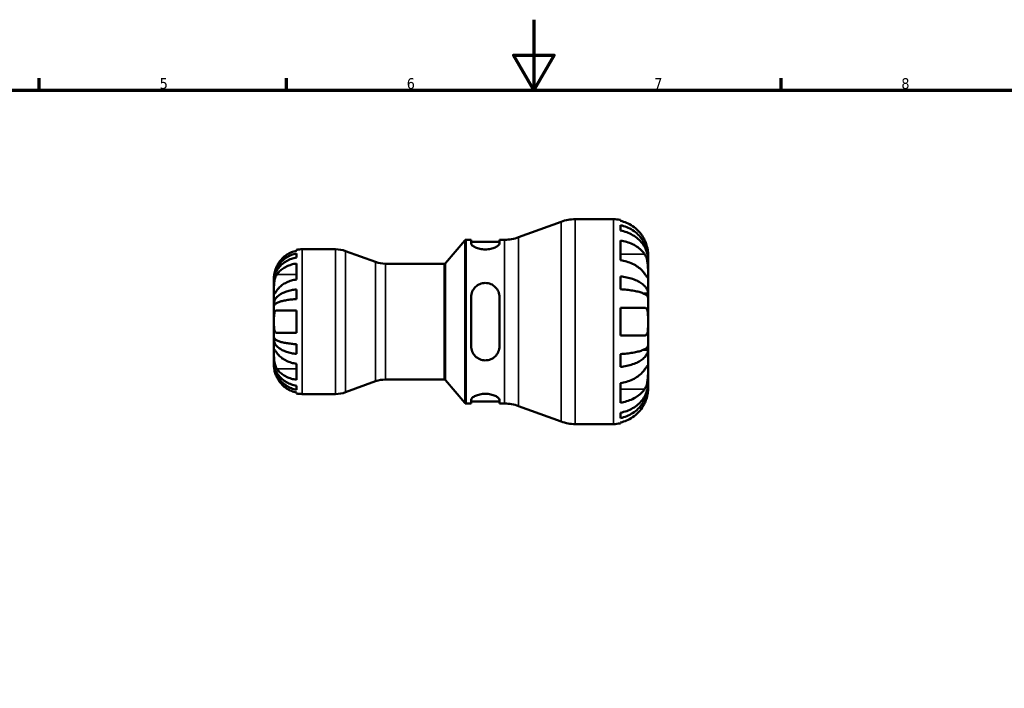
# Model space of a CAD drawing. Header units: millimetres. Extents: x 0 to 905, y -151 to 594.
# Tile 6 of 10: x 275 to 554, y 405 to 594. Entities that reach past the tile are written whole.
import ezdxf

# ---------------------------------------------------------------- set-up
doc = ezdxf.new("R2010")
doc.units = ezdxf.units.MM
for name, color, linetype, lineweight in [('Border (ANSI)', 7, 'Continuous', 70), ('Visible (ANSI)', 7, 'Continuous', 50), ('Visible Narrow (ANSI)', 7, 'Continuous', 35)]:
    doc.layers.add(name, color=color, linetype=linetype, lineweight=lineweight)
doc.styles.add('Note Text (ANSI)', font='tahoma.ttf')

# ---------------------------------------------------------------- blocks, each defined once
blk = doc.blocks.new('Borders Default Border')
at = {"layer": 'Border (ANSI)'}
for p, q in [((280.33, 574), (280.33, 577.45)), ((350.42, 574), (350.42, 577.45)), ((490.58, 574), (490.58, 577.45))]:
    blk.add_line(p, q, dxfattribs=at)
at = {"layer": 'Border (ANSI)', "flags": 128}
for points in [[(420.5, 594), (420.5, 574), (414.73, 584), (426.27, 584), (420.5, 574)], [(20, 20), (20, 574), (821, 574), (821, 20), (20, 20)]]:
    blk.add_lwpolyline(points, dxfattribs=at)
at = {"layer": 'Border (ANSI)', "color": 230, "true_color": 0xff0080, "char_height": 3.05, "attachment_point": 7, "style": 'Note Text (ANSI)'}
for s, insert in [('5', (314.48, 574.34)), ('6', (384.49, 574.34)), ('7', (454.6, 574.4)), ('8', (524.63, 574.33))]:
    blk.add_mtext(s, dxfattribs=dict(at, insert=insert))

msp = doc.modelspace()

# ---------------------------------------------------------------- linework, layer by layer
at = {"layer": 'Visible (ANSI)'}
for p, q in [((416.15, 532.388), (428.242, 536.789)), ((432.209, 537.488), (443.044, 537.488)), ((445.004, 537.29), (445.004, 537.022)), ((445.004, 535.793), (445.004, 534.276)), ((395.493, 525.067), (400.9, 531.51)), ((401.283, 531.688), (402.733, 531.688)), ((402.733, 531.688), (402.733, 530.62)), ((402.733, 531.108), (410.733, 531.108)), ((410.733, 531.688), (412.183, 531.688)), ((410.733, 530.62), (410.733, 531.688)), ((445.004, 531.437), (445.004, 525.893)), ((353.244, 528.573), (353.244, 528.827)), ((353.244, 526.656), (353.244, 527.8)), ((354.844, 528.988), (364.298, 528.988)), ((375.65, 525.383), (367.102, 528.494)), ((452.844, 526.462), (452.844, 527.688)), ((353.244, 520.428), (353.244, 524.953)), ((378.454, 524.888), (395.11, 524.888)), ((452.844, 526.462), (452.827, 526.462)), ((452.844, 525.972), (452.844, 526.462)), ((452.844, 522.065), (452.844, 525.972)), ((452.844, 516.423), (452.844, 522.065)), ((346.844, 520.184), (346.844, 520.988)), ((346.844, 519.878), (346.844, 520.184)), ((346.844, 520.184), (346.851, 520.184)), ((346.844, 517.327), (346.844, 519.878)), ((445.004, 521.315), (445.004, 517.654)), ((346.844, 513.639), (346.844, 517.327)), ((353.244, 514.869), (353.244, 517.631)), ((452.844, 516.423), (451.642, 516.423)), ((452.844, 515.24), (452.844, 516.423)), ((346.844, 512.9), (346.844, 513.639)), ((346.844, 513.639), (347.403, 513.639)), ((402.733, 515.448), (402.733, 501.528)), ((410.733, 501.528), (410.733, 515.448)), ((452.844, 508.488), (452.844, 515.24)), ((346.844, 508.488), (346.844, 512.9)), ((353.244, 505.288), (353.244, 511.688)), ((445.004, 512.408), (445.004, 504.568)), ((346.844, 504.077), (346.844, 508.488)), ((452.844, 501.736), (452.844, 508.488)), ((346.844, 503.338), (346.844, 504.077)), ((346.844, 499.649), (346.844, 503.338)), ((346.844, 503.338), (347.403, 503.338)), ((346.844, 497.099), (346.844, 499.649)), ((353.244, 499.345), (353.244, 502.107)), ((452.844, 500.553), (451.642, 500.553)), ((452.844, 500.553), (452.844, 501.736)), ((452.844, 494.912), (452.844, 500.553)), ((346.844, 496.793), (346.844, 497.099)), ((346.844, 495.988), (346.844, 496.793)), ((346.844, 496.793), (346.851, 496.793)), ((445.004, 499.323), (445.004, 495.662)), ((353.244, 492.023), (353.244, 496.549)), ((452.844, 491.004), (452.844, 494.912)), ((375.65, 491.594), (367.102, 488.483)), ((378.454, 492.088), (395.11, 492.088)), ((395.493, 491.91), (400.9, 485.467)), ((445.004, 491.083), (445.004, 485.54)), ((353.244, 489.177), (353.244, 490.321)), ((353.244, 488.15), (353.244, 488.403)), ((452.844, 490.515), (452.827, 490.515)), ((452.844, 490.515), (452.844, 491.004)), ((452.844, 489.288), (452.844, 490.515)), ((354.844, 487.988), (364.298, 487.988)), ((402.733, 486.357), (402.733, 485.288)), ((402.733, 485.868), (410.733, 485.868)), ((410.733, 485.288), (410.733, 486.357)), ((401.283, 485.288), (402.733, 485.288)), ((410.733, 485.288), (412.183, 485.288)), ((416.15, 484.589), (428.242, 480.188)), ((445.004, 482.7), (445.004, 481.183)), ((445.004, 479.954), (445.004, 479.686)), ((432.209, 479.488), (443.044, 479.488))]:
    msp.add_line(p, q, dxfattribs=at)
for centre, radius, start, end in [((432.209, 525.888), 11.6, 90, 110), ((443.044, 527.688), 9.8, 78.46304, 90), ((401.283, 531.188), 0.5, 90, 140), ((412.183, 543.288), 11.6, 270, 290), ((354.844, 520.988), 8, 90, 101.53696), ((364.298, 520.788), 8.2, 70, 90), ((378.454, 533.088), 8.2, 250, 270), ((395.11, 525.388), 0.5, 270, 320), ((378.454, 483.888), 8.2, 90, 110), ((395.11, 491.588), 0.5, 40, 90), ((364.298, 496.188), 8.2, 270, 290), ((354.844, 495.988), 8, 258.46304, 270), ((401.283, 485.788), 0.5, 220, 270), ((412.183, 473.688), 11.6, 70, 90), ((432.209, 491.088), 11.6, 250, 270), ((443.044, 489.288), 9.8, 270, 281.53696)]:
    msp.add_arc(centre, radius, start, end, dxfattribs=at)
for points, knots in [([(451.874, 531.608), (451.678, 532.022), (451.443, 532.44), (450.811, 533.393), (450.384, 533.909), (449.527, 534.771), (449.019, 535.197), (447.924, 535.934), (447.337, 536.243), (446.238, 536.7), (445.628, 536.893), (445.004, 537.022)], [4.8468971, 4.8468971, 4.8468971, 4.8468971, 4.97841434, 4.97841434, 5.16151344, 5.16151344, 5.34307372, 5.34307372, 5.52463401, 5.52463401, 5.70011552, 5.70011552, 5.70011552, 5.70011552]), ([(445.004, 535.793), (445.632, 535.668), (446.246, 535.481), (447.348, 535.038), (447.936, 534.74), (449.032, 534.03), (449.541, 533.618), (450.396, 532.788), (450.822, 532.294), (451.555, 531.229), (451.863, 530.658), (452.327, 529.572), (452.526, 528.955), (452.784, 527.694), (452.844, 527.051), (452.844, 526.462)], [0.1859228, 0.1859228, 0.1859228, 0.1859228, 0.3624559, 0.3624559, 0.5439129, 0.5439129, 0.7253699, 0.7253699, 0.9072372, 0.9072372, 1.0891046, 1.0891046, 1.2716636, 1.2716636, 1.4542226, 1.4542226, 1.4542226, 1.4542226]), ([(452.844, 525.972), (452.844, 526.496), (452.784, 527.069), (452.526, 528.191), (452.327, 528.74), (451.863, 529.707), (451.555, 530.214), (450.822, 531.162), (450.396, 531.602), (449.541, 532.341), (449.032, 532.707), (447.936, 533.339), (447.348, 533.605), (446.246, 533.999), (445.632, 534.166), (445.004, 534.276)], [4.371918, 4.371918, 4.371918, 4.371918, 4.554477, 4.554477, 4.737036, 4.737036, 4.9189033, 4.9189033, 5.1007707, 5.1007707, 5.2822277, 5.2822277, 5.4636847, 5.4636847, 5.6402177, 5.6402177, 5.6402177, 5.6402177]), ([(410.733, 530.62), (410.733, 530.457), (410.627, 530.264), (410.204, 529.87), (409.888, 529.67), (409.174, 529.346), (408.737, 529.197), (407.769, 528.991), (407.237, 528.936), (406.229, 528.936), (405.697, 528.991), (404.728, 529.197), (404.291, 529.346), (403.578, 529.67), (403.261, 529.87), (402.838, 530.264), (402.733, 530.457), (402.733, 530.62)], [0.6113161, 0.6113161, 0.6113161, 0.6113161, 0.7738, 0.7738, 0.936284, 0.936284, 1.0875182, 1.0875182, 1.2387523, 1.2387523, 1.3899865, 1.3899865, 1.5412207, 1.5412207, 1.7037047, 1.7037047, 1.8661886, 1.8661886, 1.8661886, 1.8661886]), ([(445.004, 531.437), (445.628, 531.346), (446.238, 531.209), (447.337, 530.886), (447.924, 530.667), (449.019, 530.146), (449.527, 529.845), (450.384, 529.235), (450.811, 528.871), (451.443, 528.197), (451.678, 527.901), (451.874, 527.608)], [0.18593259, 0.18593259, 0.18593259, 0.18593259, 0.3614141, 0.3614141, 0.54297439, 0.54297439, 0.72453468, 0.72453468, 0.90763378, 0.90763378, 1.03915102, 1.03915102, 1.03915102, 1.03915102]), ([(452.844, 527.688), (452.844, 527.688), (452.844, 527.716), (452.842, 527.83), (452.841, 527.92), (452.824, 528.249), (452.8, 528.549), (452.695, 529.182), (452.633, 529.478), (452.487, 530.023), (452.414, 530.26), (452.244, 530.745), (452.148, 530.991), (451.989, 531.361), (451.932, 531.485), (451.874, 531.608)], [-2.70879316, -2.70879316, -2.70879316, -2.70879316, -2.62794754, -2.62794754, -2.54169351, -2.54169351, -2.38833444, -2.38833444, -2.27838423, -2.27838423, -2.19875847, -2.19875847, -2.11857769, -2.11857769, -2.07769816, -2.07769816, -2.07769816, -2.07769816]), ([(346.844, 520.184), (346.844, 520.665), (346.892, 521.19), (347.103, 522.219), (347.265, 522.722), (347.644, 523.609), (347.895, 524.075), (348.494, 524.944), (348.841, 525.347), (349.539, 526.024), (349.955, 526.36), (350.85, 526.94), (351.329, 527.184), (352.229, 527.545), (352.73, 527.698), (353.244, 527.8)], [3.5727317, 3.5727317, 3.5727317, 3.5727317, 3.721745, 3.721745, 3.8707582, 3.8707582, 4.019183, 4.019183, 4.1676079, 4.1676079, 4.3157226, 4.3157226, 4.4638373, 4.4638373, 4.6079695, 4.6079695, 4.6079695, 4.6079695]), ([(353.244, 528.573), (352.736, 528.468), (352.24, 528.311), (351.344, 527.938), (350.865, 527.685), (349.972, 527.083), (349.557, 526.734), (348.857, 526.029), (348.508, 525.606), (348.001, 524.839), (347.817, 524.513), (347.661, 524.188)], [0.1517835, 0.1517835, 0.1517835, 0.1517835, 0.29453183, 0.29453183, 0.44272575, 0.44272575, 0.59091966, 0.59091966, 0.74090906, 0.74090906, 0.84386421, 0.84386421, 0.84386421, 0.84386421]), ([(451.874, 527.608), (451.947, 527.5), (452.016, 527.384), (452.187, 527.064), (452.281, 526.851), (452.448, 526.386), (452.521, 526.137), (452.663, 525.517), (452.721, 525.144), (452.81, 524.279), (452.829, 523.797), (452.846, 522.866), (452.844, 522.431), (452.844, 522.065)], [-0.63177989, -0.63177989, -0.63177989, -0.63177989, -0.58081752, -0.58081752, -0.49971087, -0.49971087, -0.41654936, -0.41654936, -0.30231494, -0.30231494, -0.15541021, -0.15541021, 0, 0, 0, 0]), ([(353.244, 526.656), (352.73, 526.565), (352.229, 526.429), (351.329, 526.107), (350.85, 525.891), (349.955, 525.375), (349.539, 525.076), (348.841, 524.473), (348.494, 524.114), (347.895, 523.34), (347.644, 522.926), (347.265, 522.137), (347.103, 521.689), (346.892, 520.773), (346.844, 520.306), (346.844, 519.878)], [0.1517731, 0.1517731, 0.1517731, 0.1517731, 0.2959053, 0.2959053, 0.44402, 0.44402, 0.5921347, 0.5921347, 0.7405595, 0.7405595, 0.8889844, 0.8889844, 1.0379976, 1.0379976, 1.1870108, 1.1870108, 1.1870108, 1.1870108]), ([(347.661, 521.853), (347.814, 522.077), (347.993, 522.303), (348.492, 522.84), (348.838, 523.138), (349.535, 523.639), (349.95, 523.888), (350.847, 524.318), (351.328, 524.498), (352.229, 524.765), (352.73, 524.878), (353.244, 524.953)], [4.03221701, 4.03221701, 4.03221701, 4.03221701, 4.13285074, 4.13285074, 4.282082, 4.282082, 4.43105495, 4.43105495, 4.5800279, 4.5800279, 4.72427535, 4.72427535, 4.72427535, 4.72427535]), ([(451.874, 522.065), (451.678, 522.357), (451.443, 522.653), (450.811, 523.327), (450.384, 523.691), (449.527, 524.301), (449.019, 524.603), (447.924, 525.123), (447.337, 525.342), (446.238, 525.665), (445.628, 525.802), (445.004, 525.893)], [4.8468971, 4.8468971, 4.8468971, 4.8468971, 4.97841434, 4.97841434, 5.16151344, 5.16151344, 5.34307372, 5.34307372, 5.52463401, 5.52463401, 5.70011552, 5.70011552, 5.70011552, 5.70011552]), ([(347.661, 524.188), (347.529, 523.913), (347.41, 523.634), (347.208, 523.085), (347.125, 522.82), (346.994, 522.314), (346.947, 522.078), (346.873, 521.601), (346.856, 521.385), (346.842, 521.072), (346.844, 520.988), (346.844, 520.988)], [-0.5165283, -0.5165283, -0.5165283, -0.5165283, -0.42509424, -0.42509424, -0.33576206, -0.33576206, -0.24464362, -0.24464362, -0.12693037, -0.12693037, 0, 0, 0, 0]), ([(346.844, 517.327), (346.844, 517.475), (346.843, 517.636), (346.844, 517.995), (346.846, 518.192), (346.857, 518.717), (346.87, 519.052), (346.932, 519.708), (346.977, 520.021), (347.09, 520.535), (347.146, 520.738), (347.277, 521.12), (347.35, 521.296), (347.503, 521.602), (347.579, 521.733), (347.661, 521.853)], [0, 0, 0, 0, 0.0626039, 0.0626039, 0.12946018, 0.12946018, 0.23227607, 0.23227607, 0.32766079, 0.32766079, 0.39439512, 0.39439512, 0.45981717, 0.45981717, 0.51643089, 0.51643089, 0.51643089, 0.51643089]), ([(452.844, 522.065), (452.844, 521.871), (452.844, 521.699), (452.842, 521.391), (452.84, 521.26), (452.825, 521.013), (452.806, 520.932), (452.726, 520.906), (452.667, 520.953), (452.522, 521.127), (452.449, 521.225), (452.282, 521.462), (452.188, 521.6), (452.017, 521.851), (451.947, 521.955), (451.874, 522.065)], [0, 0, 0, 0, 0.08195838, 0.08195838, 0.16951153, 0.16951153, 0.29646902, 0.29646902, 0.41562132, 0.41562132, 0.49892463, 0.49892463, 0.58011027, 0.58011027, 0.63155109, 0.63155109, 0.63155109, 0.63155109]), ([(353.244, 520.428), (352.736, 520.353), (352.24, 520.242), (351.344, 519.978), (350.865, 519.8), (349.972, 519.374), (349.557, 519.128), (348.857, 518.629), (348.508, 518.33), (348.001, 517.788), (347.817, 517.556), (347.661, 517.327)], [0.1517835, 0.1517835, 0.1517835, 0.1517835, 0.29453183, 0.29453183, 0.44272575, 0.44272575, 0.59091966, 0.59091966, 0.74090906, 0.74090906, 0.84386421, 0.84386421, 0.84386421, 0.84386421]), ([(402.733, 515.448), (402.733, 515.965), (402.838, 516.51), (403.261, 517.507), (403.578, 517.96), (404.291, 518.653), (404.728, 518.949), (405.697, 519.347), (406.229, 519.448), (406.733, 519.448), (407.247, 519.448), (407.79, 519.343), (408.773, 518.93), (409.215, 518.622), (409.918, 517.92), (410.224, 517.472), (410.631, 516.49), (410.733, 515.955), (410.733, 515.448)], [-0.6274363, -0.6274363, -0.6274363, -0.6274363, -0.4649523, -0.4649523, -0.3024684, -0.3024684, -0.1512342, -0.1512342, 0, 0, 0, 0.1544347, 0.1544347, 0.3088695, 0.3088695, 0.4681708, 0.4681708, 0.6274722, 0.6274722, 0.6274722, 0.6274722]), ([(445.004, 521.315), (445.632, 521.249), (446.246, 521.151), (447.348, 520.919), (447.936, 520.763), (449.032, 520.39), (449.541, 520.174), (450.396, 519.739), (450.822, 519.48), (451.555, 518.922), (451.863, 518.623), (452.327, 518.053), (452.526, 517.73), (452.784, 517.069), (452.844, 516.732), (452.844, 516.423)], [0.1859228, 0.1859228, 0.1859228, 0.1859228, 0.3624559, 0.3624559, 0.5439129, 0.5439129, 0.7253699, 0.7253699, 0.9072372, 0.9072372, 1.0891046, 1.0891046, 1.2716636, 1.2716636, 1.4542226, 1.4542226, 1.4542226, 1.4542226]), ([(347.661, 517.327), (347.593, 517.228), (347.529, 517.133), (347.383, 516.922), (347.305, 516.811), (347.17, 516.627), (347.112, 516.552), (346.999, 516.423), (346.951, 516.386), (346.874, 516.395), (346.857, 516.477), (346.842, 516.792), (346.844, 517.028), (346.844, 517.327)], [-0.51605321, -0.51605321, -0.51605321, -0.51605321, -0.46927389, -0.46927389, -0.40272959, -0.40272959, -0.33754407, -0.33754407, -0.24860938, -0.24860938, -0.12674173, -0.12674173, 0, 0, 0, 0]), ([(346.844, 513.639), (346.844, 513.891), (346.892, 514.166), (347.102, 514.705), (347.264, 514.968), (347.642, 515.433), (347.893, 515.677), (348.491, 516.132), (348.838, 516.344), (349.536, 516.699), (349.951, 516.875), (350.847, 517.18), (351.326, 517.308), (352.227, 517.498), (352.729, 517.578), (353.244, 517.631)], [3.5727327, 3.5727327, 3.5727327, 3.5727327, 3.7216131, 3.7216131, 3.8704935, 3.8704935, 4.0187864, 4.0187864, 4.1670792, 4.1670792, 4.3153265, 4.3153265, 4.4635739, 4.4635739, 4.6079654, 4.6079654, 4.6079654, 4.6079654]), ([(452.844, 515.24), (452.844, 515.393), (452.784, 515.559), (452.526, 515.885), (452.327, 516.045), (451.863, 516.326), (451.555, 516.473), (450.822, 516.749), (450.396, 516.876), (449.541, 517.091), (449.032, 517.198), (447.936, 517.381), (447.348, 517.458), (446.246, 517.573), (445.632, 517.621), (445.004, 517.654)], [4.3719186, 4.3719186, 4.3719186, 4.3719186, 4.5544775, 4.5544775, 4.7370365, 4.7370365, 4.9189039, 4.9189039, 5.1007712, 5.1007712, 5.2822282, 5.2822282, 5.4636852, 5.4636852, 5.6402183, 5.6402183, 5.6402183, 5.6402183]), ([(353.244, 514.869), (352.729, 514.843), (352.227, 514.803), (351.326, 514.71), (350.847, 514.647), (349.951, 514.496), (349.536, 514.409), (348.838, 514.234), (348.491, 514.13), (347.893, 513.905), (347.642, 513.785), (347.264, 513.556), (347.102, 513.426), (346.892, 513.16), (346.844, 513.024), (346.844, 512.9)], [0.1517782, 0.1517782, 0.1517782, 0.1517782, 0.2961697, 0.2961697, 0.444417, 0.444417, 0.5926644, 0.5926644, 0.7409572, 0.7409572, 0.88925, 0.88925, 1.0381304, 1.0381304, 1.1870109, 1.1870109, 1.1870109, 1.1870109]), ([(346.844, 508.488), (346.844, 508.892), (346.842, 509.293), (346.854, 509.989), (346.866, 510.286), (346.924, 510.798), (346.968, 511.012), (347.08, 511.304), (347.135, 511.402), (347.266, 511.554), (347.339, 511.608), (347.495, 511.673), (347.575, 511.688), (347.661, 511.688)], [-2.21111993, -2.21111993, -2.21111993, -2.21111993, -2.0898399, -2.0898399, -1.98614814, -1.98614814, -1.88775858, -1.88775858, -1.81973063, -1.81973063, -1.75376732, -1.75376732, -1.69399568, -1.69399568, -1.69399568, -1.69399568]), ([(347.661, 511.688), (347.817, 511.688), (348.001, 511.688), (348.508, 511.688), (348.857, 511.688), (349.557, 511.688), (349.972, 511.688), (350.865, 511.688), (351.344, 511.688), (352.24, 511.688), (352.736, 511.688), (353.244, 511.688)], [4.03217579, 4.03217579, 4.03217579, 4.03217579, 4.13513094, 4.13513094, 4.28512034, 4.28512034, 4.43331426, 4.43331426, 4.58150818, 4.58150818, 4.72425651, 4.72425651, 4.72425651, 4.72425651]), ([(445.004, 512.408), (445.628, 512.408), (446.238, 512.408), (447.337, 512.408), (447.924, 512.408), (449.019, 512.408), (449.527, 512.408), (450.384, 512.408), (450.811, 512.408), (451.443, 512.408), (451.678, 512.408), (451.874, 512.408)], [0.18593259, 0.18593259, 0.18593259, 0.18593259, 0.3614141, 0.3614141, 0.54297439, 0.54297439, 0.72453468, 0.72453468, 0.90763378, 0.90763378, 1.03915102, 1.03915102, 1.03915102, 1.03915102]), ([(451.874, 512.408), (451.952, 512.408), (452.026, 512.398), (452.196, 512.346), (452.286, 512.293), (452.45, 512.135), (452.521, 512.029), (452.663, 511.713), (452.721, 511.482), (452.81, 510.857), (452.829, 510.447), (452.846, 509.519), (452.844, 509.006), (452.844, 508.488)], [-0.63236219, -0.63236219, -0.63236219, -0.63236219, -0.57780628, -0.57780628, -0.49917455, -0.49917455, -0.41718021, -0.41718021, -0.30215623, -0.30215623, -0.15543118, -0.15543118, 0, 0, 0, 0]), ([(347.661, 505.288), (347.596, 505.288), (347.533, 505.297), (347.387, 505.342), (347.308, 505.389), (347.17, 505.525), (347.113, 505.612), (346.999, 505.864), (346.952, 506.043), (346.874, 506.543), (346.857, 506.883), (346.842, 507.648), (346.844, 508.066), (346.844, 508.488)], [-0.5159245, -0.5159245, -0.5159245, -0.5159245, -0.47074715, -0.47074715, -0.40311077, -0.40311077, -0.33740557, -0.33740557, -0.24866964, -0.24866964, -0.12673966, -0.12673966, 0, 0, 0, 0]), ([(452.844, 508.488), (452.844, 508.219), (452.844, 507.95), (452.842, 507.405), (452.841, 507.131), (452.824, 506.404), (452.8, 505.986), (452.695, 505.387), (452.633, 505.178), (452.487, 504.894), (452.414, 504.799), (452.244, 504.656), (452.148, 504.609), (451.989, 504.574), (451.932, 504.568), (451.874, 504.568)], [-2.70879316, -2.70879316, -2.70879316, -2.70879316, -2.62794754, -2.62794754, -2.54169351, -2.54169351, -2.38833444, -2.38833444, -2.27838423, -2.27838423, -2.19875847, -2.19875847, -2.11857769, -2.11857769, -2.07769816, -2.07769816, -2.07769816, -2.07769816]), ([(353.244, 505.288), (352.73, 505.288), (352.229, 505.288), (351.328, 505.288), (350.847, 505.288), (349.95, 505.288), (349.535, 505.288), (348.838, 505.288), (348.492, 505.288), (347.993, 505.288), (347.814, 505.288), (347.661, 505.288)], [0.15181312, 0.15181312, 0.15181312, 0.15181312, 0.29606056, 0.29606056, 0.44503351, 0.44503351, 0.59400646, 0.59400646, 0.74323773, 0.74323773, 0.84387145, 0.84387145, 0.84387145, 0.84387145]), ([(346.844, 504.077), (346.844, 503.952), (346.892, 503.816), (347.103, 503.55), (347.265, 503.42), (347.644, 503.191), (347.895, 503.07), (348.494, 502.846), (348.841, 502.741), (349.539, 502.566), (349.955, 502.479), (350.85, 502.329), (351.329, 502.266), (352.229, 502.173), (352.73, 502.133), (353.244, 502.107)], [3.5727317, 3.5727317, 3.5727317, 3.5727317, 3.721745, 3.721745, 3.8707582, 3.8707582, 4.019183, 4.019183, 4.1676079, 4.1676079, 4.3157226, 4.3157226, 4.4638373, 4.4638373, 4.6079695, 4.6079695, 4.6079695, 4.6079695]), ([(353.244, 499.345), (352.73, 499.398), (352.229, 499.479), (351.329, 499.668), (350.85, 499.796), (349.955, 500.1), (349.539, 500.276), (348.841, 500.631), (348.494, 500.842), (347.895, 501.298), (347.644, 501.542), (347.265, 502.007), (347.103, 502.271), (346.892, 502.81), (346.844, 503.085), (346.844, 503.338)], [0.1517731, 0.1517731, 0.1517731, 0.1517731, 0.2959053, 0.2959053, 0.44402, 0.44402, 0.5921347, 0.5921347, 0.7405595, 0.7405595, 0.8889844, 0.8889844, 1.0379976, 1.0379976, 1.1870108, 1.1870108, 1.1870108, 1.1870108]), ([(451.874, 504.568), (451.678, 504.568), (451.443, 504.568), (450.811, 504.568), (450.384, 504.568), (449.527, 504.568), (449.019, 504.568), (447.924, 504.568), (447.337, 504.568), (446.238, 504.568), (445.628, 504.568), (445.004, 504.568)], [4.84690566, 4.84690566, 4.84690566, 4.84690566, 4.9784229, 4.9784229, 5.161522, 5.161522, 5.34308229, 5.34308229, 5.52464258, 5.52464258, 5.70012409, 5.70012409, 5.70012409, 5.70012409]), ([(347.661, 495.124), (347.593, 495.223), (347.529, 495.331), (347.383, 495.608), (347.305, 495.785), (347.17, 496.161), (347.112, 496.357), (346.999, 496.842), (346.951, 497.132), (346.874, 497.831), (346.857, 498.231), (346.842, 498.996), (346.844, 499.351), (346.844, 499.649)], [-0.51605321, -0.51605321, -0.51605321, -0.51605321, -0.46927389, -0.46927389, -0.40272959, -0.40272959, -0.33754407, -0.33754407, -0.24860938, -0.24860938, -0.12674173, -0.12674173, 0, 0, 0, 0]), ([(346.844, 499.649), (346.844, 499.797), (346.843, 499.93), (346.844, 500.17), (346.846, 500.274), (346.857, 500.484), (346.87, 500.559), (346.932, 500.6), (346.977, 500.573), (347.09, 500.452), (347.146, 500.381), (347.277, 500.205), (347.35, 500.101), (347.503, 499.881), (347.579, 499.769), (347.661, 499.649)], [0, 0, 0, 0, 0.0626039, 0.0626039, 0.12946018, 0.12946018, 0.23227607, 0.23227607, 0.32766079, 0.32766079, 0.39439512, 0.39439512, 0.45981717, 0.45981717, 0.51643089, 0.51643089, 0.51643089, 0.51643089]), ([(347.661, 499.649), (347.817, 499.42), (348.001, 499.189), (348.508, 498.647), (348.857, 498.348), (349.557, 497.849), (349.972, 497.602), (350.865, 497.177), (351.344, 496.998), (352.24, 496.734), (352.736, 496.623), (353.244, 496.549)], [4.03222394, 4.03222394, 4.03222394, 4.03222394, 4.13517909, 4.13517909, 4.28516849, 4.28516849, 4.43336241, 4.43336241, 4.58155632, 4.58155632, 4.72430465, 4.72430465, 4.72430465, 4.72430465]), ([(410.733, 501.528), (410.733, 501.012), (410.627, 500.467), (410.204, 499.469), (409.888, 499.016), (409.174, 498.324), (408.737, 498.027), (407.769, 497.629), (407.237, 497.528), (406.218, 497.528), (405.676, 497.634), (404.692, 498.047), (404.25, 498.354), (403.548, 499.056), (403.242, 499.504), (402.834, 500.487), (402.733, 501.022), (402.733, 501.528)], [0.6113161, 0.6113161, 0.6113161, 0.6113161, 0.7738, 0.7738, 0.936284, 0.936284, 1.0875182, 1.0875182, 1.2387523, 1.2387523, 1.3931871, 1.3931871, 1.5476218, 1.5476218, 1.7069232, 1.7069232, 1.8662245, 1.8662245, 1.8662245, 1.8662245]), ([(445.004, 499.323), (445.632, 499.355), (446.246, 499.403), (447.348, 499.518), (447.936, 499.595), (449.032, 499.779), (449.541, 499.885), (450.396, 500.1), (450.822, 500.228), (451.555, 500.503), (451.863, 500.651), (452.327, 500.932), (452.526, 501.091), (452.784, 501.417), (452.844, 501.584), (452.844, 501.736)], [0.1859228, 0.1859228, 0.1859228, 0.1859228, 0.3624559, 0.3624559, 0.5439129, 0.5439129, 0.7253699, 0.7253699, 0.9072372, 0.9072372, 1.0891046, 1.0891046, 1.2716636, 1.2716636, 1.4542226, 1.4542226, 1.4542226, 1.4542226]), ([(452.844, 500.553), (452.844, 500.245), (452.784, 499.907), (452.526, 499.247), (452.327, 498.923), (451.863, 498.353), (451.555, 498.054), (450.822, 497.496), (450.396, 497.237), (449.541, 496.802), (449.032, 496.586), (447.936, 496.214), (447.348, 496.057), (446.246, 495.825), (445.632, 495.727), (445.004, 495.662)], [4.3719186, 4.3719186, 4.3719186, 4.3719186, 4.5544775, 4.5544775, 4.7370365, 4.7370365, 4.9189039, 4.9189039, 5.1007712, 5.1007712, 5.2822282, 5.2822282, 5.4636852, 5.4636852, 5.6402183, 5.6402183, 5.6402183, 5.6402183]), ([(346.844, 497.099), (346.844, 496.671), (346.892, 496.203), (347.103, 495.288), (347.265, 494.84), (347.644, 494.05), (347.895, 493.636), (348.494, 492.863), (348.841, 492.503), (349.539, 491.901), (349.955, 491.602), (350.85, 491.086), (351.329, 490.869), (352.229, 490.547), (352.73, 490.411), (353.244, 490.321)], [3.5727327, 3.5727327, 3.5727327, 3.5727327, 3.7217459, 3.7217459, 3.8707592, 3.8707592, 4.019184, 4.019184, 4.1676089, 4.1676089, 4.3157236, 4.3157236, 4.4638383, 4.4638383, 4.6079705, 4.6079705, 4.6079705, 4.6079705]), ([(353.244, 489.177), (352.73, 489.278), (352.229, 489.431), (351.329, 489.793), (350.85, 490.036), (349.955, 490.616), (349.539, 490.952), (348.841, 491.629), (348.494, 492.033), (347.895, 492.902), (347.644, 493.367), (347.265, 494.254), (347.103, 494.758), (346.892, 495.786), (346.844, 496.312), (346.844, 496.793)], [0.1517731, 0.1517731, 0.1517731, 0.1517731, 0.2959053, 0.2959053, 0.44402, 0.44402, 0.5921347, 0.5921347, 0.7405595, 0.7405595, 0.8889844, 0.8889844, 1.0379976, 1.0379976, 1.1870108, 1.1870108, 1.1870108, 1.1870108]), ([(346.844, 495.988), (346.844, 495.988), (346.842, 495.912), (346.854, 495.636), (346.866, 495.458), (346.924, 495.026), (346.968, 494.781), (347.08, 494.325), (347.135, 494.128), (347.266, 493.73), (347.339, 493.53), (347.495, 493.148), (347.575, 492.967), (347.661, 492.788)], [-2.21111993, -2.21111993, -2.21111993, -2.21111993, -2.0898399, -2.0898399, -1.98614814, -1.98614814, -1.88775858, -1.88775858, -1.81973063, -1.81973063, -1.75376732, -1.75376732, -1.69399568, -1.69399568, -1.69399568, -1.69399568]), ([(353.244, 492.023), (352.736, 492.097), (352.24, 492.209), (351.344, 492.473), (350.865, 492.651), (349.972, 493.077), (349.557, 493.323), (348.857, 493.822), (348.508, 494.121), (348.001, 494.663), (347.817, 494.895), (347.661, 495.124)], [0.1517835, 0.1517835, 0.1517835, 0.1517835, 0.29453183, 0.29453183, 0.44272575, 0.44272575, 0.59091966, 0.59091966, 0.74090906, 0.74090906, 0.84386421, 0.84386421, 0.84386421, 0.84386421]), ([(445.004, 491.083), (445.628, 491.174), (446.238, 491.311), (447.337, 491.634), (447.924, 491.853), (449.019, 492.374), (449.527, 492.676), (450.384, 493.285), (450.811, 493.65), (451.443, 494.324), (451.678, 494.619), (451.874, 494.912)], [0.18593259, 0.18593259, 0.18593259, 0.18593259, 0.3614141, 0.3614141, 0.54297439, 0.54297439, 0.72453468, 0.72453468, 0.90763378, 0.90763378, 1.03915102, 1.03915102, 1.03915102, 1.03915102]), ([(451.874, 494.912), (451.947, 495.02), (452.016, 495.124), (452.187, 495.375), (452.281, 495.513), (452.448, 495.75), (452.521, 495.848), (452.663, 496.018), (452.721, 496.066), (452.81, 496.05), (452.829, 495.951), (452.846, 495.568), (452.844, 495.278), (452.844, 494.912)], [-0.63177989, -0.63177989, -0.63177989, -0.63177989, -0.58081752, -0.58081752, -0.49971087, -0.49971087, -0.41654936, -0.41654936, -0.30231494, -0.30231494, -0.15541021, -0.15541021, 0, 0, 0, 0]), ([(452.844, 494.912), (452.844, 494.719), (452.844, 494.506), (452.842, 494.032), (452.84, 493.771), (452.825, 493.1), (452.806, 492.684), (452.726, 491.868), (452.667, 491.478), (452.522, 490.843), (452.449, 490.593), (452.282, 490.128), (452.188, 489.915), (452.017, 489.594), (451.947, 489.477), (451.874, 489.368)], [0, 0, 0, 0, 0.08195838, 0.08195838, 0.16951153, 0.16951153, 0.29646902, 0.29646902, 0.41562132, 0.41562132, 0.49892463, 0.49892463, 0.58011027, 0.58011027, 0.63155109, 0.63155109, 0.63155109, 0.63155109]), ([(347.661, 492.788), (347.817, 492.464), (348.001, 492.137), (348.508, 491.37), (348.857, 490.947), (349.557, 490.242), (349.972, 489.893), (350.865, 489.292), (351.344, 489.039), (352.24, 488.666), (352.736, 488.508), (353.244, 488.403)], [4.03217579, 4.03217579, 4.03217579, 4.03217579, 4.13513094, 4.13513094, 4.28512034, 4.28512034, 4.43331426, 4.43331426, 4.58150818, 4.58150818, 4.72425651, 4.72425651, 4.72425651, 4.72425651]), ([(445.004, 482.7), (445.632, 482.811), (446.246, 482.978), (447.348, 483.371), (447.936, 483.637), (449.032, 484.269), (449.541, 484.636), (450.396, 485.374), (450.822, 485.814), (451.555, 486.762), (451.863, 487.27), (452.327, 488.237), (452.526, 488.786), (452.784, 489.907), (452.844, 490.48), (452.844, 491.004)], [0.1859228, 0.1859228, 0.1859228, 0.1859228, 0.3624559, 0.3624559, 0.5439129, 0.5439129, 0.7253699, 0.7253699, 0.9072372, 0.9072372, 1.0891046, 1.0891046, 1.2716636, 1.2716636, 1.4542226, 1.4542226, 1.4542226, 1.4542226]), ([(452.844, 490.515), (452.844, 489.926), (452.784, 489.282), (452.526, 488.022), (452.327, 487.405), (451.863, 486.318), (451.555, 485.748), (450.822, 484.683), (450.396, 484.188), (449.541, 483.358), (449.032, 482.947), (447.936, 482.236), (447.348, 481.938), (446.246, 481.495), (445.632, 481.308), (445.004, 481.183)], [4.371918, 4.371918, 4.371918, 4.371918, 4.554477, 4.554477, 4.737036, 4.737036, 4.9189033, 4.9189033, 5.1007707, 5.1007707, 5.2822277, 5.2822277, 5.4636847, 5.4636847, 5.6402177, 5.6402177, 5.6402177, 5.6402177]), ([(451.874, 489.368), (451.678, 489.076), (451.443, 488.78), (450.811, 488.106), (450.384, 487.741), (449.527, 487.132), (449.019, 486.83), (447.924, 486.31), (447.337, 486.091), (446.238, 485.767), (445.628, 485.631), (445.004, 485.54)], [4.8468971, 4.8468971, 4.8468971, 4.8468971, 4.97841434, 4.97841434, 5.16151344, 5.16151344, 5.34307372, 5.34307372, 5.52463401, 5.52463401, 5.70011552, 5.70011552, 5.70011552, 5.70011552]), ([(451.874, 485.368), (451.952, 485.532), (452.026, 485.698), (452.196, 486.104), (452.286, 486.345), (452.45, 486.829), (452.521, 487.071), (452.663, 487.628), (452.721, 487.928), (452.81, 488.529), (452.829, 488.799), (452.846, 489.185), (452.844, 489.288), (452.844, 489.288)], [-0.63236219, -0.63236219, -0.63236219, -0.63236219, -0.57780628, -0.57780628, -0.49917455, -0.49917455, -0.41718021, -0.41718021, -0.30215623, -0.30215623, -0.15543118, -0.15543118, 0, 0, 0, 0]), ([(402.733, 486.357), (402.733, 486.519), (402.838, 486.712), (403.261, 487.106), (403.578, 487.306), (404.291, 487.63), (404.728, 487.779), (405.697, 487.985), (406.229, 488.04), (406.733, 488.04), (407.237, 488.04), (407.769, 487.985), (408.737, 487.779), (409.174, 487.63), (409.888, 487.306), (410.204, 487.106), (410.627, 486.712), (410.733, 486.519), (410.733, 486.357)], [-0.6274363, -0.6274363, -0.6274363, -0.6274363, -0.4649523, -0.4649523, -0.3024684, -0.3024684, -0.1512342, -0.1512342, 0, 0, 0, 0.1512342, 0.1512342, 0.3024684, 0.3024684, 0.4649523, 0.4649523, 0.6274363, 0.6274363, 0.6274363, 0.6274363]), ([(445.004, 479.954), (445.628, 480.083), (446.238, 480.276), (447.337, 480.733), (447.924, 481.043), (449.019, 481.779), (449.527, 482.206), (450.384, 483.068), (450.811, 483.583), (451.443, 484.536), (451.678, 484.955), (451.874, 485.368)], [0.18593259, 0.18593259, 0.18593259, 0.18593259, 0.3614141, 0.3614141, 0.54297439, 0.54297439, 0.72453468, 0.72453468, 0.90763378, 0.90763378, 1.03915102, 1.03915102, 1.03915102, 1.03915102])]:
    msp.add_open_spline(points, degree=3, knots=knots, dxfattribs=at)
at = {"layer": 'Visible Narrow (ANSI)'}
for p, q in [((428.242, 480.536), (428.242, 536.44)), ((432.209, 537.131), (432.209, 479.845)), ((443.044, 479.845), (443.044, 537.131)), ((400.9, 485.75), (400.9, 531.226)), ((401.283, 531.403), (401.283, 485.574)), ((412.183, 485.574), (412.183, 531.403)), ((416.15, 532.094), (416.15, 484.883)), ((354.844, 488.241), (354.844, 528.736)), ((364.298, 488.241), (364.298, 528.736)), ((367.102, 528.247), (367.102, 488.729)), ((451.531, 527.608), (445.347, 527.608)), ((375.65, 491.802), (375.65, 525.175)), ((378.454, 524.686), (378.454, 492.29)), ((395.11, 492.29), (395.11, 524.686)), ((395.493, 524.863), (395.493, 492.114)), ((347.94, 521.853), (352.964, 521.853)), ((347.94, 495.124), (352.964, 495.124)), ((451.531, 489.368), (445.347, 489.368))]:
    msp.add_line(p, q, dxfattribs=at)

# ---------------------------------------------------------------- block references
msp.add_blockref('Borders Default Border', (0, 0))

doc.saveas('drawing.dxf')
